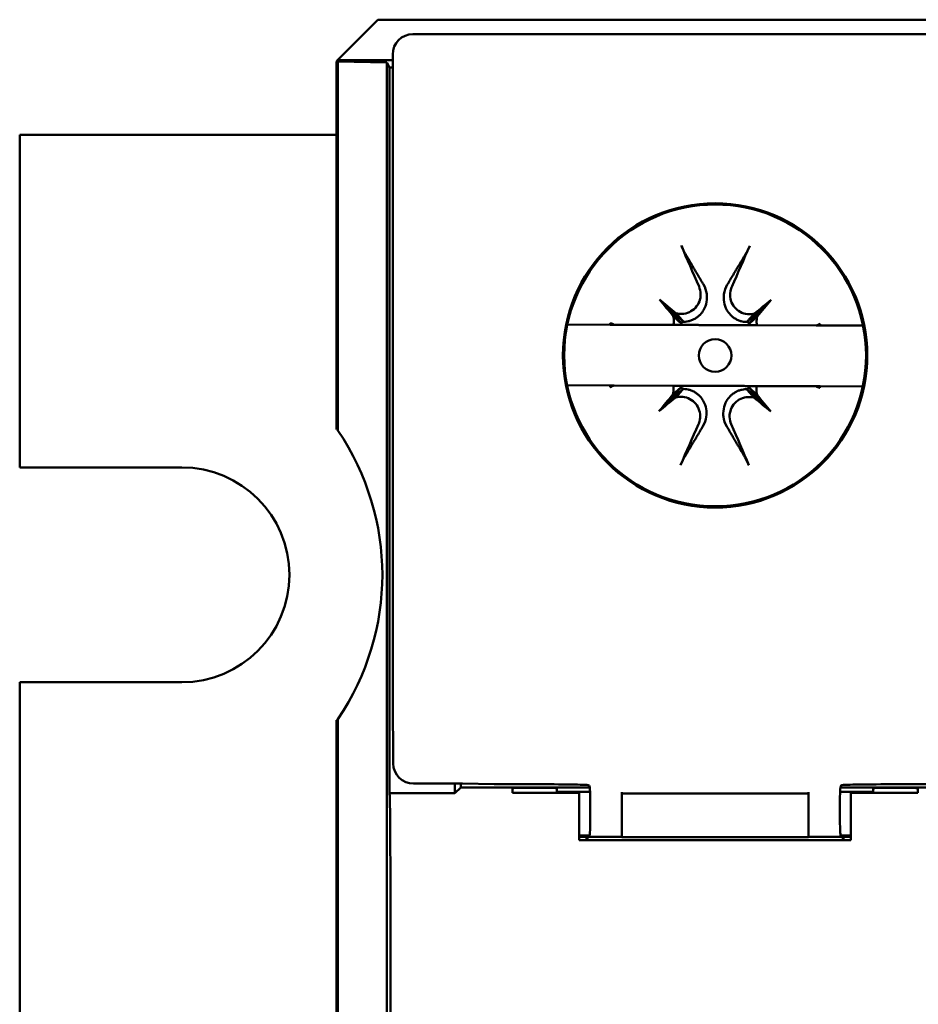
# Model space of a CAD drawing. Header units: millimetres. Extents: x 71 to 288, y 86 to 236.
# Tile 3 of 7: x 71 to 93, y 137 to 161. Entities that reach past the tile are written whole.
import ezdxf

# ---------------------------------------------------------------- set-up
doc = ezdxf.new("R2010")
doc.units = ezdxf.units.MM
doc.layers.add('Arêtes visibles(celduc)', color=7, linetype='Continuous', lineweight=50)

msp = doc.modelspace()

# ---------------------------------------------------------------- linework, layer by layer
at = {"layer": 'Arêtes visibles(celduc)'}
for p, q in [((79.071, 160.184), (80.071, 161.184)), ((94.652, 161.184), (80.071, 161.184)), ((82.437, 160.826), (80.936, 160.826)), ((131.436, 160.826), (82.437, 160.826)), ((82.437, 160.826), (82.437, 160.826)), ((82.437, 160.826), (82.437, 160.826)), ((80.436, 160.326), (80.436, 144.45)), ((79.053, 160.149), (79.071, 160.184)), ((79.086, 160.149), (79.053, 160.149)), ((79.053, 151.079), (79.053, 160.149)), ((79.071, 160.184), (80.436, 160.184)), ((80.293, 160.128), (79.086, 160.149)), ((79.086, 160.149), (79.086, 151.048)), ((80.354, 160.006), (80.293, 160.128)), ((80.293, 87.255), (80.293, 160.128)), ((80.436, 160.006), (80.354, 160.006)), ((80.354, 160.006), (80.354, 142.105)), ((79.053, 158.341), (71.237, 158.341)), ((71.237, 158.341), (71.237, 150.141)), ((87.013, 154.286), (87.303, 153.994)), ((89.771, 154.275), (89.48, 153.986)), ((87.608, 153.736), (87.303, 153.994)), ((87.303, 153.994), (87.558, 153.687)), ((89.48, 153.986), (89.172, 153.73)), ((89.222, 153.681), (89.48, 153.986)), ((85.796, 153.661), (84.744, 153.665)), ((85.874, 153.661), (85.9, 153.661)), ((87.36, 153.655), (85.9, 153.661)), ((90.88, 153.642), (89.42, 153.648)), ((90.88, 153.642), (90.906, 153.642)), ((92.035, 153.638), (90.983, 153.642)), ((84.739, 152.165), (85.79, 152.161)), ((85.894, 152.161), (85.868, 152.161)), ((85.894, 152.161), (87.354, 152.155)), ((87.552, 152.122), (87.294, 151.817)), ((87.294, 151.817), (87.601, 152.073)), ((89.166, 152.067), (89.471, 151.809)), ((89.471, 151.809), (89.216, 152.116)), ((89.414, 152.148), (90.874, 152.142)), ((90.9, 152.142), (90.874, 152.142)), ((90.978, 152.142), (92.029, 152.138)), ((87.003, 151.527), (87.294, 151.817)), ((89.761, 151.517), (89.471, 151.809)), ((71.237, 150.141), (75.237, 150.141)), ((71.237, 144.841), (71.237, 102.541)), ((75.237, 144.841), (71.237, 144.841)), ((80.436, 144.45), (80.447, 142.837)), ((79.053, 103.479), (79.053, 143.904)), ((79.086, 143.934), (79.086, 103.448)), ((80.951, 142.34), (82.153, 142.34)), ((81.97, 142.105), (81.97, 142.34)), ((82.114, 142.34), (82.114, 142.248)), ((82.936, 142.326), (82.153, 142.34)), ((83.8, 142.326), (82.936, 142.326)), ((93.937, 142.326), (92.972, 142.326)), ((81.97, 142.105), (80.354, 142.105)), ((80.354, 142.105), (80.359, 142.096)), ((82.114, 142.248), (81.97, 142.105)), ((85.296, 142.248), (82.114, 142.248)), ((83.387, 142.115), (83.387, 142.229)), ((85.037, 142.115), (83.387, 142.115)), ((83.887, 142.238), (83.987, 142.238)), ((84.487, 142.229), (84.487, 142.138)), ((84.487, 142.138), (85.303, 142.138)), ((84.487, 142.138), (84.487, 142.115)), ((85.037, 142.096), (85.037, 142.115)), ((85.037, 142.096), (85.037, 140.949)), ((86.087, 142.131), (86.087, 142.101)), ((86.087, 142.101), (90.687, 142.101)), ((86.087, 142.101), (86.087, 141.023)), ((90.687, 142.101), (90.687, 142.131)), ((90.687, 142.101), (90.687, 141.023)), ((91.47, 142.138), (92.287, 142.138)), ((94.687, 142.248), (91.478, 142.248)), ((91.737, 142.115), (91.737, 142.096)), ((93.387, 142.115), (91.737, 142.115)), ((91.737, 140.949), (91.737, 142.096)), ((92.287, 142.138), (92.287, 142.229)), ((92.287, 142.138), (92.287, 142.115)), ((92.787, 142.238), (92.887, 142.238)), ((93.387, 142.229), (93.387, 142.115)), ((85.308, 141.548), (85.308, 141.806)), ((91.464, 141.806), (91.464, 141.548)), ((85.292, 141.061), (85.037, 141.061)), ((85.234, 141.026), (85.037, 141.026)), ((91.737, 140.949), (85.037, 140.949)), ((85.236, 141.027), (85.287, 141.048)), ((86.087, 141.027), (85.236, 141.027)), ((85.236, 141.027), (85.236, 141.026)), ((85.236, 140.949), (85.236, 141.026)), ((90.687, 141.023), (86.087, 141.023)), ((91.537, 141.027), (90.687, 141.027)), ((91.737, 141.061), (91.481, 141.061)), ((91.486, 141.048), (91.537, 141.027)), ((91.537, 141.027), (91.537, 141.026)), ((91.537, 140.949), (91.537, 141.026)), ((91.737, 141.026), (91.539, 141.026)), ((80.377, 129.569), (80.379, 139.756))]:
    msp.add_line(p, q, dxfattribs=at)
for centre, radius in [((88.387, 152.903), 3.753), ((88.387, 152.903), 3.722), ((88.387, 152.901), 0.402)]:
    msp.add_circle(centre, radius, dxfattribs=at)
for centre, radius, start, end in [((86.897, 153.746), 0.664, 354.9115, 358.9655), ((87.554, 154.398), 0.664, 270.6016, 274.6555), ((88.387, 152.901), 2.7, 162.7827, 163.6559), ((89.231, 154.391), 0.664, 264.9115, 268.9655), ((89.883, 153.735), 0.664, 180.6016, 184.6555), ((88.387, 152.901), 2.7, 15.9112, 16.7843), ((88.387, 152.901), 2.7, 195.9112, 196.7843), ((86.89, 152.068), 0.664, 0.6016, 4.6555), ((87.542, 151.411), 0.664, 84.9115, 88.9655), ((89.22, 151.405), 0.664, 90.6016, 94.6555), ((89.877, 152.057), 0.664, 174.9115, 178.9655), ((88.387, 152.901), 2.7, 342.7827, 343.6559), ((75.737, 147.491), 4.886, 46.7211, 47.2431), ((75.237, 147.491), 2.65, 270, 90), ((75.737, 147.491), 4.886, 312.7569, 313.2789)]:
    msp.add_arc(centre, radius, start, end, dxfattribs=at)
for centre, major_axis, ratio, start_param, end_param in [((80.936, 160.326), (-0.354, 0.354), 0.999695, 5.497939, 7.068431), ((89.303, 153.324), (3.245, -7.028), 0.087156, 4.341042, 4.489927), ((87.474, 153.331), (3.298, 7.003), 0.087156, 4.934851, 5.083736), ((88.358, 152.877), (-4.995, 5.999), 0.017452, 1.319264, 1.389373), ((88.411, 152.93), (5.961, -5.041), 0.017452, 1.752219, 1.822329), ((88.363, 152.931), (5.999, 4.995), 0.017452, 1.319264, 1.389373), ((88.416, 152.877), (-5.041, -5.961), 0.017452, 1.752219, 1.822329), ((87.957, 151.989), (-7.003, 3.298), 0.087156, 5.051321, 5.06506), ((88.81, 151.985), (-7.028, -3.245), 0.087156, 4.359718, 4.373457), ((87.964, 153.817), (7.028, 3.245), 0.087156, 4.359718, 4.373457), ((88.817, 153.814), (7.003, -3.298), 0.087156, 5.051321, 5.06506), ((88.358, 152.926), (5.041, 5.961), 0.017452, 1.752219, 1.822329), ((88.411, 152.872), (-5.999, -4.995), 0.017452, 1.319264, 1.389373), ((88.362, 152.872), (-5.961, 5.041), 0.017452, 1.752219, 1.822329), ((88.416, 152.926), (4.995, -5.999), 0.017452, 1.319264, 1.389373), ((89.3, 152.472), (-3.298, -7.003), 0.087156, 4.934851, 5.083736), ((87.471, 152.479), (-3.245, 7.028), 0.087156, 4.341042, 4.489927), ((72.724, 147.491), (7.456, 0), 0.914747, 5.734565, 6.831806), ((80.948, 142.837), (0.465, -0.186), 0.990501, 3.524924, 5.095416), ((83.8, 142.3), (1.5, 0), 0.017455, 0.231738, 1.570796), ((92.972, 142.299), (-1.5, 0), 0.017455, 4.712389, 6.042472), ((80.358, 139.797), (0, 2.3), 0.008728, 4.694936, 6.265732), ((83.887, 142.229), (-0.5, 0), 0.017455, 4.712389, 6.283185), ((83.987, 142.229), (-0.5, 0), 0.017455, 3.141593, 4.712389), ((85.286, 141.806), (0, -0.5), 0.043661, 1.570796, 2.528253), ((91.486, 141.806), (0, -0.5), 0.043661, 3.787321, 4.712389), ((92.787, 142.229), (-0.5, 0), 0.017455, 4.712389, 6.283185), ((92.887, 142.229), (-0.5, 0), 0.017455, 3.141593, 4.712389), ((85.286, 141.548), (0, -0.5), 0.043661, 0.017453, 1.570796), ((91.486, 141.548), (0, -0.5), 0.043661, 4.712389, 6.265732), ((85.234, 139.526), (0, 1.5), 0.043661, 6.256422, 6.606576), ((91.539, 139.526), (0, 1.5), 0.043661, 5.959795, 6.309949)]:
    msp.add_ellipse(centre, major_axis=major_axis, ratio=ratio, start_param=start_param, end_param=end_param, dxfattribs=at)
for points, knots in [([(87.655, 155.405), (87.653, 155.409), (87.651, 155.412), (87.64, 155.431), (87.628, 155.454), (87.607, 155.495), (87.595, 155.521), (87.574, 155.565), (87.563, 155.59), (87.555, 155.611)], [0.07291688, 0.07291688, 0.07291688, 0.07291688, 0.07460365, 0.07460365, 0.08213212, 0.08213212, 0.08962691, 0.08962691, 0.09666122, 0.09666122, 0.09666122, 0.09666122]), ([(89.24, 155.605), (89.231, 155.584), (89.22, 155.559), (89.199, 155.515), (89.186, 155.489), (89.165, 155.448), (89.153, 155.426), (89.142, 155.407), (89.14, 155.403), (89.138, 155.4)], [0.02266888, 0.02266888, 0.02266888, 0.02266888, 0.02970319, 0.02970319, 0.03719798, 0.03719798, 0.04472645, 0.04472645, 0.04641322, 0.04641322, 0.04641322, 0.04641322]), ([(87.99, 154.599), (88.013, 154.545), (88.028, 154.482), (88.031, 154.355), (88.02, 154.29), (87.977, 154.179), (87.944, 154.124), (87.858, 154.032), (87.805, 153.995), (87.697, 153.945), (87.635, 153.929), (87.521, 153.923), (87.469, 153.929), (87.422, 153.942)], [0, 0, 0, 0, 0.0182786, 0.0182786, 0.0365572, 0.0365572, 0.0543994, 0.0543994, 0.0722416, 0.0722416, 0.0901425, 0.0901425, 0.104614, 0.104614, 0.104614, 0.104614]), ([(88.1, 154.65), (88.144, 154.575), (88.17, 154.495), (88.197, 154.296), (88.176, 154.148), (88.082, 153.985), (88.053, 153.944), (87.997, 153.887), (87.977, 153.869), (87.932, 153.835), (87.909, 153.819), (87.859, 153.791), (87.833, 153.779), (87.781, 153.76), (87.754, 153.752), (87.676, 153.735), (87.626, 153.731), (87.576, 153.733), (87.568, 153.733), (87.561, 153.734)], [0.2530458, 0.2530458, 0.2530458, 0.2530458, 0.2894263, 0.2894263, 0.346773, 0.346773, 0.3638472, 0.3638472, 0.3723843, 0.3723843, 0.3809214, 0.3809214, 0.3894584, 0.3894584, 0.3979955, 0.3979955, 0.4150697, 0.4150697, 0.4180183, 0.4180183, 0.4180183, 0.4180183]), ([(89.219, 153.727), (89.212, 153.727), (89.204, 153.727), (89.154, 153.726), (89.104, 153.729), (89.026, 153.747), (89, 153.755), (88.947, 153.775), (88.922, 153.787), (88.872, 153.815), (88.848, 153.831), (88.804, 153.866), (88.784, 153.884), (88.729, 153.942), (88.7, 153.983), (88.607, 154.147), (88.587, 154.294), (88.605, 154.416), (88.616, 154.493), (88.643, 154.573), (88.687, 154.648)], [-0.128592, -0.128592, -0.128592, -0.128592, -0.1256434, -0.1256434, -0.1085693, -0.1085693, -0.1000322, -0.1000322, -0.0914951, -0.0914951, -0.082958, -0.082958, -0.0744209, -0.0744209, -0.0573468, -0.0573468, 0, 0, 0, 0.0363804, 0.0363804, 0.0363804, 0.0363804]), ([(89.359, 153.935), (89.316, 153.923), (89.271, 153.918), (89.169, 153.92), (89.106, 153.932), (88.991, 153.981), (88.938, 154.018), (88.854, 154.101), (88.818, 154.154), (88.769, 154.27), (88.756, 154.333), (88.754, 154.452), (88.765, 154.517), (88.792, 154.583), (88.794, 154.59), (88.797, 154.596)], [0.0235339, 0.0235339, 0.0235339, 0.0235339, 0.0364978, 0.0364978, 0.0541969, 0.0541969, 0.071896, 0.071896, 0.0897944, 0.0897944, 0.1076929, 0.1076929, 0.1262755, 0.1262755, 0.1283012, 0.1283012, 0.1283012, 0.1283012]), ([(87.353, 153.874), (87.365, 153.83), (87.37, 153.785), (87.369, 153.714), (87.366, 153.685), (87.36, 153.655)], [0.02353391, 0.02353391, 0.02353391, 0.02353391, 0.03649776, 0.03649776, 0.0450516, 0.0450516, 0.0450516, 0.0450516]), ([(87.561, 153.734), (87.561, 153.726), (87.562, 153.719), (87.562, 153.693), (87.562, 153.674), (87.56, 153.655)], [-0.12859201, -0.12859201, -0.12859201, -0.12859201, -0.12564342, -0.12564342, -0.11857232, -0.11857232, -0.11857232, -0.11857232]), ([(89.42, 153.648), (89.415, 153.67), (89.412, 153.693), (89.409, 153.767), (89.415, 153.819), (89.428, 153.866)], [0.08353321, 0.08353321, 0.08353321, 0.08353321, 0.09002475, 0.09002475, 0.10460879, 0.10460879, 0.10460879, 0.10460879]), ([(89.219, 153.648), (89.218, 153.668), (89.218, 153.687), (89.218, 153.713), (89.219, 153.72), (89.219, 153.727)], [0.40799858, 0.40799858, 0.40799858, 0.40799858, 0.41506968, 0.41506968, 0.41801827, 0.41801827, 0.41801827, 0.41801827]), ([(87.354, 152.155), (87.359, 152.133), (87.361, 152.11), (87.365, 152.036), (87.359, 151.984), (87.346, 151.937)], [0.08353313, 0.08353313, 0.08353313, 0.08353313, 0.09002467, 0.09002467, 0.10460871, 0.10460871, 0.10460871, 0.10460871]), ([(87.555, 152.155), (87.556, 152.135), (87.556, 152.116), (87.555, 152.09), (87.555, 152.083), (87.555, 152.075)], [0.40799858, 0.40799858, 0.40799858, 0.40799858, 0.41506968, 0.41506968, 0.41801827, 0.41801827, 0.41801827, 0.41801827]), ([(87.555, 152.075), (87.562, 152.076), (87.569, 152.076), (87.62, 152.077), (87.67, 152.074), (87.748, 152.056), (87.774, 152.048), (87.826, 152.028), (87.852, 152.016), (87.902, 151.988), (87.925, 151.972), (87.969, 151.937), (87.99, 151.919), (88.045, 151.861), (88.074, 151.82), (88.167, 151.656), (88.186, 151.509), (88.169, 151.387), (88.158, 151.31), (88.131, 151.229), (88.087, 151.155)], [-0.128592, -0.128592, -0.128592, -0.128592, -0.1256434, -0.1256434, -0.1085693, -0.1085693, -0.1000322, -0.1000322, -0.0914951, -0.0914951, -0.082958, -0.082958, -0.0744209, -0.0744209, -0.0573468, -0.0573468, 0, 0, 0, 0.0363804, 0.0363804, 0.0363804, 0.0363804]), ([(88.674, 151.153), (88.63, 151.227), (88.604, 151.308), (88.577, 151.507), (88.597, 151.655), (88.692, 151.818), (88.721, 151.859), (88.777, 151.916), (88.797, 151.934), (88.841, 151.968), (88.865, 151.984), (88.915, 152.012), (88.941, 152.024), (88.993, 152.043), (89.02, 152.051), (89.097, 152.068), (89.147, 152.072), (89.198, 152.07), (89.206, 152.07), (89.213, 152.069)], [0.2530458, 0.2530458, 0.2530458, 0.2530458, 0.2894263, 0.2894263, 0.346773, 0.346773, 0.3638472, 0.3638472, 0.3723843, 0.3723843, 0.3809214, 0.3809214, 0.3894584, 0.3894584, 0.3979955, 0.3979955, 0.4150697, 0.4150697, 0.4180183, 0.4180183, 0.4180183, 0.4180183]), ([(89.213, 152.069), (89.213, 152.077), (89.212, 152.084), (89.212, 152.109), (89.212, 152.128), (89.213, 152.148)], [-0.12859201, -0.12859201, -0.12859201, -0.12859201, -0.12564342, -0.12564342, -0.11857232, -0.11857232, -0.11857232, -0.11857232]), ([(89.42, 151.929), (89.409, 151.973), (89.404, 152.018), (89.405, 152.089), (89.408, 152.118), (89.414, 152.148)], [0.02353391, 0.02353391, 0.02353391, 0.02353391, 0.03649776, 0.03649776, 0.0450516, 0.0450516, 0.0450516, 0.0450516]), ([(87.415, 151.868), (87.458, 151.879), (87.503, 151.885), (87.605, 151.883), (87.667, 151.87), (87.783, 151.822), (87.836, 151.785), (87.919, 151.702), (87.956, 151.649), (88.005, 151.533), (88.017, 151.47), (88.02, 151.351), (88.008, 151.286), (87.982, 151.22), (87.98, 151.213), (87.977, 151.207)], [0.0235339, 0.0235339, 0.0235339, 0.0235339, 0.0364978, 0.0364978, 0.0541969, 0.0541969, 0.071896, 0.071896, 0.0897944, 0.0897944, 0.1076929, 0.1076929, 0.1262755, 0.1262755, 0.1283012, 0.1283012, 0.1283012, 0.1283012]), ([(88.784, 151.204), (88.76, 151.259), (88.745, 151.322), (88.743, 151.45), (88.755, 151.514), (88.798, 151.625), (88.831, 151.68), (88.917, 151.771), (88.969, 151.808), (89.077, 151.858), (89.139, 151.874), (89.253, 151.879), (89.304, 151.873), (89.351, 151.861)], [0, 0, 0, 0, 0.0183944, 0.0183944, 0.0367888, 0.0367888, 0.0545153, 0.0545153, 0.0722417, 0.0722417, 0.0901425, 0.0901425, 0.104614, 0.104614, 0.104614, 0.104614]), ([(87.534, 150.198), (87.543, 150.219), (87.554, 150.244), (87.575, 150.287), (87.588, 150.314), (87.609, 150.355), (87.621, 150.377), (87.632, 150.396), (87.634, 150.4), (87.636, 150.403)], [0.02266888, 0.02266888, 0.02266888, 0.02266888, 0.02970319, 0.02970319, 0.03719798, 0.03719798, 0.04472645, 0.04472645, 0.04641322, 0.04641322, 0.04641322, 0.04641322]), ([(89.119, 150.397), (89.121, 150.394), (89.123, 150.391), (89.134, 150.371), (89.145, 150.349), (89.166, 150.308), (89.179, 150.281), (89.199, 150.237), (89.211, 150.212), (89.219, 150.192)], [0.07291688, 0.07291688, 0.07291688, 0.07291688, 0.07460365, 0.07460365, 0.08213212, 0.08213212, 0.08962691, 0.08962691, 0.09666122, 0.09666122, 0.09666122, 0.09666122]), ([(85.299, 142.215), (85.298, 142.236), (85.295, 142.254), (85.285, 142.292), (85.274, 142.305), (85.26, 142.306)], [0.04608826, 0.04608826, 0.04608826, 0.04608826, 0.05670697, 0.05670697, 0.07483386, 0.07483386, 0.07483386, 0.07483386]), ([(91.515, 142.306), (91.501, 142.305), (91.489, 142.292), (91.477, 142.252), (91.475, 142.23), (91.473, 142.205)], [0.07992139, 0.07992139, 0.07992139, 0.07992139, 0.09806436, 0.09806436, 0.11025738, 0.11025738, 0.11025738, 0.11025738])]:
    msp.add_open_spline(points, degree=3, knots=knots, dxfattribs=at)
for points, weights in [([(87.655, 155.405), (87.919, 154.958), (88.1, 154.65)], [1.01538421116, 1.10893241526, 1.16549005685]), ([(88.687, 154.648), (88.87, 154.955), (89.138, 155.4)], [1, 1.02110607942, 1.00339179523]), ([(87.558, 153.687), (87.433, 153.795), (87.353, 153.874)], [1, 1.04303914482, 1.00210705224]), ([(87.422, 153.942), (87.5, 153.862), (87.608, 153.736)], [1.00209348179, 1.04303208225, 1]), ([(89.172, 153.73), (89.281, 153.855), (89.359, 153.935)], [1, 1.04303914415, 1.00210705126]), ([(89.428, 153.866), (89.348, 153.788), (89.222, 153.681)], [1.00209296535, 1.04303181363, 1]), ([(85.796, 153.661), (85.835, 153.661), (85.874, 153.661)], [1, 1.01111637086, 1.02213768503]), ([(85.874, 153.661), (85.841, 153.68), (85.808, 153.701)], [1.01256977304, 1.00636528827, 1]), ([(87.36, 153.655), (87.443, 153.655), (87.56, 153.655)], [1.00012688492, 1.01644563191, 1.00119139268]), ([(87.56, 153.655), (88.39, 153.651), (89.219, 153.648)], [1.8467113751, 2.7532886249, 1.8467113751]), ([(89.219, 153.648), (89.337, 153.648), (89.42, 153.648)], [1.00118641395, 1.01644119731, 1.0001231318]), ([(90.972, 153.681), (90.938, 153.661), (90.906, 153.642)], [1, 1.0015039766, 1.00281083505]), ([(90.906, 153.642), (90.944, 153.642), (90.983, 153.642)], [1.02213768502, 1.01111637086, 1]), ([(85.868, 152.161), (85.83, 152.161), (85.79, 152.161)], [1.02213768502, 1.01111637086, 1]), ([(85.802, 152.122), (85.836, 152.142), (85.868, 152.161)], [1, 1.0015039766, 1.00281083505]), ([(87.346, 151.937), (87.426, 152.015), (87.552, 152.122)], [1.00209348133, 1.04303208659, 1]), ([(87.555, 152.155), (87.437, 152.155), (87.354, 152.155)], [1.00118641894, 1.0164412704, 1.00012326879]), ([(87.601, 152.073), (87.493, 151.948), (87.415, 151.868)], [1, 1.04303914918, 1.0021070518]), ([(89.213, 152.148), (88.384, 152.151), (87.555, 152.155)], [1.8467113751, 2.7532886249, 1.8467113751]), ([(89.351, 151.861), (89.274, 151.941), (89.166, 152.067)], [1.0020930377, 1.04303185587, 1]), ([(89.414, 152.148), (89.331, 152.148), (89.213, 152.148)], [1.00012686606, 1.01644316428, 1.00118654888]), ([(89.216, 152.116), (89.341, 152.007), (89.42, 151.929)], [1, 1.04303914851, 1.00210705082]), ([(90.978, 152.142), (90.938, 152.142), (90.9, 152.142)], [1, 1.01111637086, 1.02213768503]), ([(90.9, 152.142), (90.932, 152.122), (90.966, 152.102)], [1.00281083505, 1.0015039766, 1]), ([(88.087, 151.155), (87.904, 150.848), (87.636, 150.403)], [1, 1.02110607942, 1.00339179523]), ([(89.119, 150.397), (88.854, 150.845), (88.674, 151.153)], [1.00339179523, 1.02110607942, 1])]:
    msp.add_rational_spline(points, weights, degree=2, dxfattribs=at)
for points in [[(87.561, 153.734), (87.561, 153.734), (87.561, 153.734), (87.561, 153.734)], [(89.219, 153.728), (89.219, 153.728), (89.219, 153.728), (89.219, 153.727)], [(87.554, 152.075), (87.554, 152.075), (87.555, 152.075), (87.555, 152.075)], [(89.213, 152.069), (89.213, 152.069), (89.213, 152.069), (89.213, 152.069)]]:
    msp.add_open_spline(points, degree=3, dxfattribs=at)

doc.saveas('drawing.dxf')
